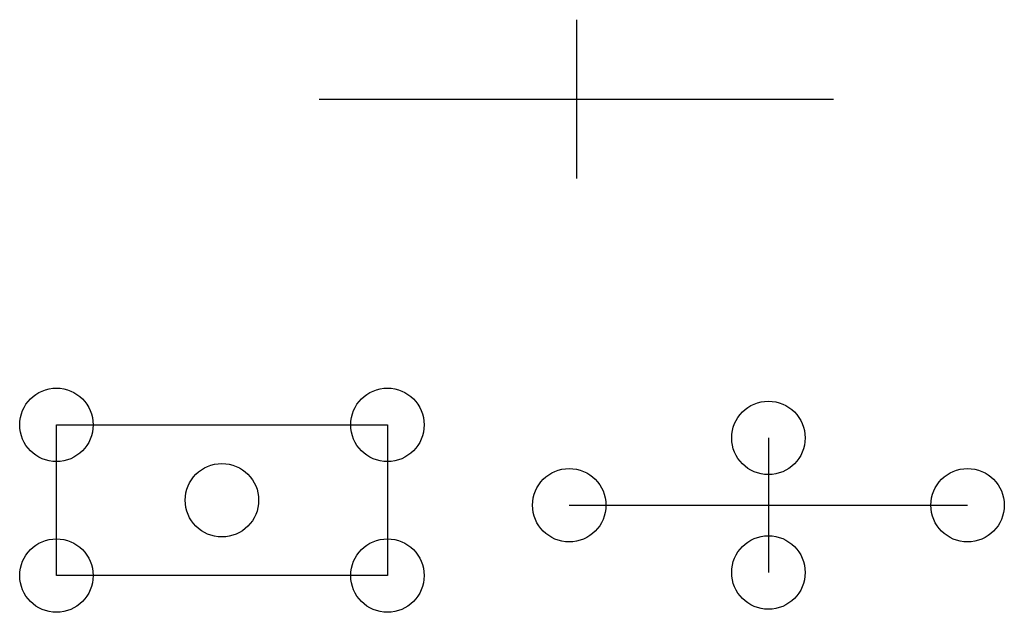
# Model space of a CAD drawing. Header units: millimetres. Extents: x 972 to 6836, y 712 to 4243.
import ezdxf

# ---------------------------------------------------------------- set-up
doc = ezdxf.new("R2010")
doc.units = ezdxf.units.MM

msp = doc.modelspace()

# ---------------------------------------------------------------- linework, layer by layer
for p, q in [((4288, 4243.1), (4288, 3297.9)), ((2756.6, 3770.5), (5819.3, 3770.5)), ((5431.4, 1751.3), (5431.4, 949.5)), ((4245.1, 1350.4), (6617.7, 1350.4))]:
    msp.add_line(p, q)
msp.add_lwpolyline([(1190.7, 1829.1), (3162.2, 1829.1), (3162.2, 931.1), (1190.7, 931.1)], close=True)
for centre in [(1190.7, 1829.1), (3162.2, 1829.1), (5431.4, 1751.3), (2176.4, 1380.1), (4245.1, 1350.4), (6617.7, 1350.4), (1190.7, 931.1), (3162.2, 931.1), (5431.4, 949.5)]:
    msp.add_circle(centre, 218.8)

doc.saveas('drawing.dxf')
